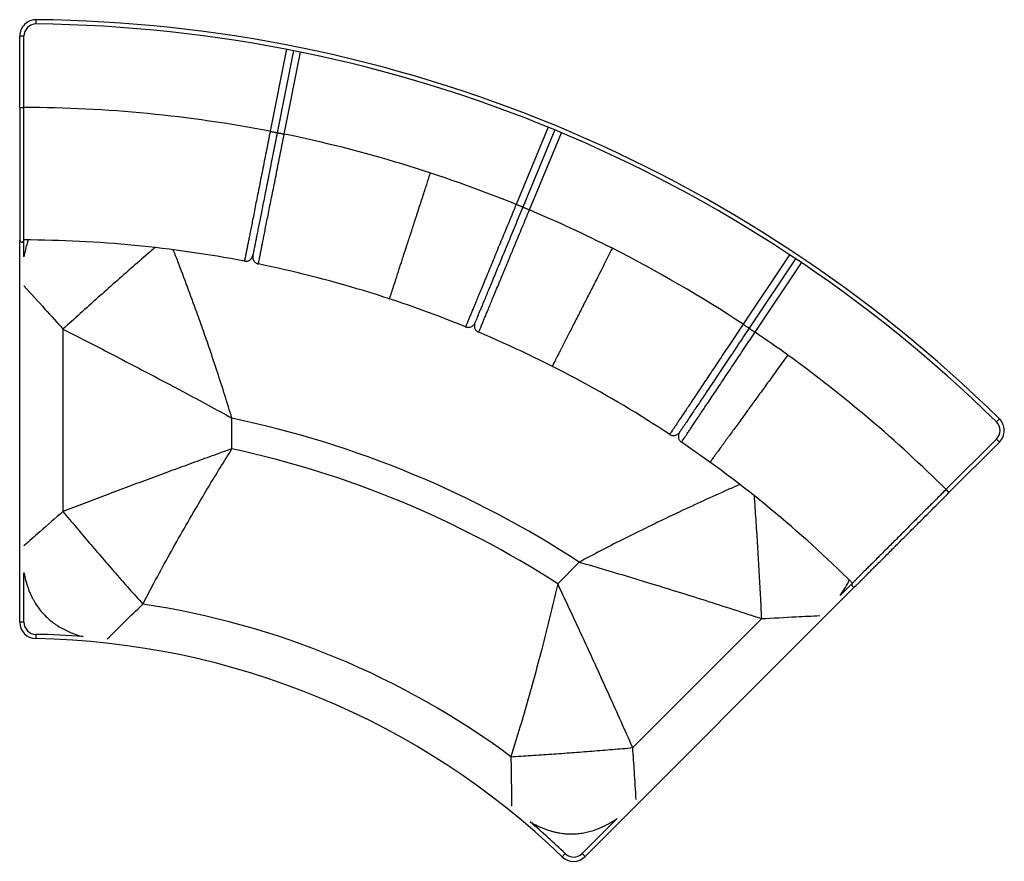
# Paper-space layout '_Top' of a CAD drawing. Header units: millimetres. Extents: x -93 to 1285, y -401 to 777.
import ezdxf

# ---------------------------------------------------------------- set-up
doc = ezdxf.new("R2010")
doc.units = ezdxf.units.MM

psp = doc.layouts.new('_Top')

# ---------------------------------------------------------------- linework, layer by layer
at = {"color": 7, "linetype": 'Continuous', "lineweight": 25}
for p, q in [((-69.8, 770.6), (-69.8, 776.6)), ((-87, 753.6), (-93, 753.6)), ((-93, 653.7), (-93, 753.6)), ((-87, 653.7), (-87, 753.6)), ((280.5, 735.2), (257.6, 620.4)), ((290.3, 733.3), (267.5, 618.5)), ((277.3, 616.5), (300.1, 731.3)), ((-93, 653.7), (-87, 653.7)), ((646.7, 626.1), (601.9, 518)), ((656, 622.3), (611.2, 514.2)), ((620.4, 510.4), (665.2, 618.5)), ((-93, -66.5), (-93, 468.3)), ((-87, 468.1), (-87, 468.4)), ((-87, 445.1), (-87, 468.4)), ((984.6, 447.7), (919.6, 350.5)), ((993, 442.2), (927.9, 344.9)), ((221.6, 438.8), (221.6, 438.8)), ((241.1, 434.9), (241.1, 434.9)), ((936.3, 339.3), (1001.3, 436.6)), ((531.1, 346.9), (531.1, 346.9)), ((-32.4, 343.6), (-32.4, 88.3)), ((549.5, 339.3), (549.5, 339.3)), ((115.3, 267), (137.1, 255.4)), ((204.1, 176.3), (204.1, 219)), ((1274, 214), (1278.2, 218.3)), ((816.8, 196.4), (816.8, 196.4)), ((833.3, 185.4), (833.3, 185.4)), ((1274.1, 189.8), (1203.5, 119.2)), ((1278.4, 185.6), (1207.7, 114.9)), ((1274.1, 189.8), (1278.4, 185.6)), ((119.7, 145.6), (115.3, 143.9)), ((690.2, 17.6), (660, -12.6)), ((-87, -66.5), (-87, 2.8)), ((79.3, -41.2), (94.8, -11.8)), ((763.3, -4), (787, -11.2)), ((1072.5, -11.9), (1055.5, -28.9)), ((698.5, -394.3), (1076.6, -16.2)), ((-87, -66.5), (-93, -66.5)), ((765.1, -242), (945.6, -61.5)), ((-70.3, -83.5), (-70.4, -89.5)), ((700, -98.3), (698, -94)), ((604.3, -222.9), (594.5, -254.7)), ((743.2, -341.1), (694.3, -390.1)), ((670.4, -390.3), (666.3, -394.6)), ((694.3, -390.1), (698.5, -394.3))]:
    psp.add_line(p, q, dxfattribs=at)
for centre, radius, start, end in [((-70, 753.6), 23, 89.407, 180), ((-90, -1178.6), 1955.3, 45.593, 89.407), ((-70, 753.6), 17, 89.407, 180), ((-90, -1178.6), 1949.3, 45.593, 89.407), ((-90, -1178.6), 1832.3, 79.0627, 89.9063), ((-90, -1178.6), 1832.3, 67.8127, 78.4373), ((-90, -1178.6), 1832.3, 63.1876, 67.1873), ((-90, -1178.6), 1647, 79.0958, 89.8956), ((-90, -1178.6), 1832.3, 56.5627, 63.1876), ((-90, -1178.6), 1647, 67.8458, 78.4042), ((-90, -1178.6), 1647, 56.5957, 67.1542), ((-90, -1178.6), 1832.3, 54.1876, 55.9373), ((-90, -1178.6), 1832.3, 45.0937, 54.1876), ((-90, -1178.6), 1428.2, 56.8853, 78.1147), ((1262.1, 201.8), 17, 315, 45.593), ((1262.1, 201.8), 23, 315, 45.593), ((-90, -1178.6), 1647, 45.1044, 55.9042), ((-90, -1178.6), 1386.4, 57.2485, 77.7515), ((-90, -1178.6), 1149.9, 53.4644, 81.5356), ((-70, -66.5), 23, 180, 268.9697), ((-70, -66.5), 17, 180, 268.9697), ((-90, -1178.6), 1089.3, 46.0303, 88.9697), ((-90, -1178.6), 1095.3, 85.5029, 88.9697), ((-90, -1178.6), 1095.3, 46.0303, 49.4913), ((682.2, -378.1), 23, 226.0303, 315), ((682.2, -378.1), 17, 226.0303, 315)]:
    psp.add_arc(centre, radius, start, end, dxfattribs=at)
for points, knots in [([(-93, 653.7), (-93, 649.4), (-93, 640.6), (-93, 627.3), (-93, 613.6), (-93, 600.6), (-93, 588.6), (-93, 577.6), (-93, 567), (-93, 556.6), (-93, 546.7), (-93, 537.4), (-93, 528.6), (-93, 520.5), (-93, 513.1), (-93, 505.7), (-93, 498.6), (-93, 491.9), (-93, 486.2), (-93, 481.4), (-93, 477.4), (-93, 474.3), (-93, 471.9), (-93, 470.2), (-93, 469.2), (-93, 468.6), (-93, 468.5), (-93, 468.5)], [0, 0, 0, 0, 0.042796, 0.087232, 0.13303, 0.179988, 0.218313, 0.256983, 0.295499, 0.333943, 0.372431, 0.411097, 0.449514, 0.48756, 0.525509, 0.563609, 0.611778, 0.660331, 0.708486, 0.755757, 0.801584, 0.845348, 0.886387, 0.924006, 0.952361, 0.983301, 1, 1, 1, 1]), ([(-87, 468.1), (-87, 468.2), (-87, 468.4), (-87, 469), (-87, 469.6), (-87, 470.3), (-87, 471), (-87, 471.7), (-87, 472.5), (-87, 473.3), (-87, 474.1), (-87, 475.8), (-87, 478.6), (-87, 483), (-87, 488), (-87, 493.5), (-87, 499.8), (-87, 506.9), (-87, 514.4), (-87, 522.1), (-87, 529.9), (-87, 538.4), (-87, 547.3), (-87, 556.7), (-87, 564.6), (-87, 570.8), (-87, 574.9), (-87, 579.1), (-87, 583.2), (-87, 587.2), (-87, 591.4), (-87, 596), (-87, 601.5), (-87, 608), (-87, 615.5), (-87, 623.9), (-87, 633.2), (-87, 643.2), (-87, 650.1), (-87, 653.7)], [0, 0, 0, 0, 0.02522, 0.04715, 0.065798, 0.082577, 0.098334, 0.112771, 0.127772, 0.140736, 0.15363, 0.166717, 0.214686, 0.263717, 0.30832, 0.352762, 0.397208, 0.441041, 0.484464, 0.520585, 0.556824, 0.593401, 0.630091, 0.666605, 0.703054, 0.718446, 0.733513, 0.74826, 0.762689, 0.776803, 0.790547, 0.806041, 0.82487, 0.846941, 0.872133, 0.900288, 0.931194, 0.964563, 1, 1, 1, 1]), ([(257.6, 620.4), (256.8, 616.1), (255.1, 607.5), (252.5, 594.6), (250, 581.7), (247.4, 568.9), (244.9, 556.2), (242.4, 543.8), (240, 531.8), (237.7, 520.2), (235.6, 509.3), (233.5, 499), (231.7, 489.6), (230, 481.1), (228.5, 473.5), (227.2, 466.9), (226, 461), (224.9, 455.4), (223.8, 450.2), (222.9, 445.6), (222.3, 442.6), (221.9, 440.6), (221.7, 439.4), (221.6, 438.7), (221.6, 438.8), (221.6, 438.8)], [0, 0, 0, 0, 0.043237, 0.086595, 0.130182, 0.173989, 0.217973, 0.262113, 0.306398, 0.35083, 0.395353, 0.439928, 0.484479, 0.528919, 0.573166, 0.617168, 0.6609, 0.704378, 0.762061, 0.819569, 0.877044, 0.911621, 0.946357, 0.981373, 1, 1, 1, 1]), ([(267.5, 618.5), (266.5, 613.9), (264.7, 604.6), (261.9, 590.7), (259.2, 577), (256.5, 563.5), (253.9, 550.2), (251.4, 537.6), (249, 525.8), (246.9, 514.9), (244.8, 504.7), (243, 495.4), (241.3, 486.8), (239.7, 479), (238.3, 472.1), (237.2, 466.2), (236.1, 461.1), (235.3, 456.7), (234.6, 453.4), (234.1, 450.8), (233.7, 449), (233.5, 447.8), (233.5, 447.5), (233.4, 447.5)], [0, 0, 0, 0, 0.0522139, 0.1044172, 0.1566615, 0.2089072, 0.2611429, 0.3133618, 0.3626086, 0.4118518, 0.4610888, 0.5103242, 0.5595616, 0.6117929, 0.664028, 0.7162508, 0.7684581, 0.8206815, 0.8729175, 0.913965, 0.9550009, 0.9960226, 1, 1, 1, 1]), ([(241.1, 434.9), (241.1, 434.9), (241.1, 434.8), (241.2, 435.5), (241.4, 436.7), (241.8, 438.7), (242.4, 441.8), (243.4, 446.3), (244.4, 451.5), (245.5, 457.2), (246.7, 463), (248, 469.6), (249.5, 477.2), (251.2, 485.7), (253.1, 495.1), (255.1, 505.4), (257.3, 516.3), (259.6, 527.9), (262, 539.9), (264.5, 552.3), (267, 565), (269.5, 577.8), (272.1, 590.7), (274.7, 603.6), (276.4, 612.2), (277.3, 616.5)], [0, 0, 0, 0, 0.018931, 0.053937, 0.088665, 0.123226, 0.180687, 0.238173, 0.295841, 0.339307, 0.383024, 0.427013, 0.471246, 0.515672, 0.560209, 0.60477, 0.649279, 0.693697, 0.737969, 0.782095, 0.826065, 0.869859, 0.913432, 0.956776, 1, 1, 1, 1]), ([(424.6, 386), (424.6, 386), (424.6, 385.9), (424.7, 386.2), (424.9, 386.7), (425.2, 387.6), (425.5, 388.6), (425.9, 389.7), (426.3, 391), (426.7, 392.4), (427.2, 394), (427.8, 395.8), (428.5, 397.8), (429.2, 400), (430.2, 403), (431.5, 407.1), (433.3, 412.6), (435.4, 419), (437.5, 425.6), (439.7, 432.2), (441.8, 438.7), (444.3, 446.5), (446.4, 452.8), (447.8, 457.1), (448.2, 458.3), (448.5, 459.5), (448.9, 460.8), (449.3, 462), (449.8, 463.2), (450.3, 465.1), (451.2, 467.8), (452.5, 471.6), (454, 476.2), (455.4, 480.7), (456.8, 484.9), (458, 488.6), (459.3, 492.7), (460.7, 497.1), (462.3, 501.7), (463.8, 506.6), (466, 513.3), (468.7, 521.4), (471.7, 530.8), (474.6, 539.6), (477.2, 547.7), (479.6, 555.1), (481.2, 559.9), (481.9, 562.2)], [0, 0, 0, 0, 0.001437, 0.031052, 0.058617, 0.083873, 0.11016, 0.130972, 0.152588, 0.174891, 0.19777, 0.221118, 0.244836, 0.268832, 0.293018, 0.335636, 0.379161, 0.423053, 0.466881, 0.499707, 0.532785, 0.5663, 0.61142, 0.61653, 0.621644, 0.626762, 0.631884, 0.637006, 0.64213, 0.647254, 0.659602, 0.674742, 0.692676, 0.713417, 0.72654, 0.740594, 0.755597, 0.771537, 0.788372, 0.806046, 0.824485, 0.859591, 0.892309, 0.922673, 0.950717, 0.976477, 1, 1, 1, 1]), ([(601.9, 518), (600.3, 514), (596.9, 505.9), (591.9, 493.7), (586.8, 481.5), (581.8, 469.5), (576.9, 457.6), (572.1, 445.9), (567.4, 434.5), (562.9, 423.6), (558.6, 413.3), (554.6, 403.7), (550.9, 394.8), (547.6, 386.8), (544.7, 379.7), (542.1, 373.4), (539.8, 367.9), (537.6, 362.6), (535.6, 357.7), (533.8, 353.4), (532.6, 350.5), (531.8, 348.6), (531.4, 347.5), (531.1, 346.9), (531.1, 346.9), (531.1, 346.9)], [0, 0, 0, 0, 0.043236, 0.086599, 0.130165, 0.173935, 0.217892, 0.262023, 0.306286, 0.350684, 0.395197, 0.439765, 0.484309, 0.528738, 0.57296, 0.616923, 0.660615, 0.704103, 0.761799, 0.819268, 0.876692, 0.911253, 0.945995, 0.981014, 1, 1, 1, 1]), ([(611.2, 514.2), (609.4, 509.9), (605.8, 501.1), (600.3, 488.1), (595, 475.1), (589.7, 462.4), (584.5, 449.9), (579.6, 438.1), (575, 427), (570.8, 416.6), (566.8, 407), (563.1, 398.2), (559.8, 390.1), (556.8, 382.8), (554.1, 376.3), (551.7, 370.7), (549.7, 365.9), (548.1, 361.9), (546.8, 358.7), (545.8, 356.3), (545, 354.5), (544.5, 353.3), (544.4, 353), (544.3, 352.9)], [0, 0, 0, 0, 0.051478, 0.102949, 0.154426, 0.205894, 0.257375, 0.308843, 0.35736, 0.405895, 0.454425, 0.502962, 0.551505, 0.602944, 0.654397, 0.705885, 0.757359, 0.808839, 0.860309, 0.900736, 0.94117, 0.981615, 1, 1, 1, 1]), ([(549.5, 339.3), (549.5, 339.3), (549.5, 339.3), (549.7, 339.9), (550.2, 341), (551, 342.9), (552.2, 345.8), (554, 350.1), (556, 355), (558.2, 360.3), (560.5, 365.8), (563.1, 372), (566, 379.2), (569.3, 387.2), (573, 396), (577, 405.7), (581.3, 416), (585.8, 426.9), (590.5, 438.2), (595.3, 449.9), (600.3, 461.8), (605.3, 473.9), (610.3, 486), (615.4, 498.2), (618.7, 506.3), (620.4, 510.4)], [0, 0, 0, 0, 0.01915, 0.054163, 0.0889, 0.123456, 0.180871, 0.238333, 0.295999, 0.33948, 0.383208, 0.427151, 0.471335, 0.51577, 0.56031, 0.604863, 0.649372, 0.693762, 0.738018, 0.782142, 0.826093, 0.869855, 0.913415, 0.956771, 1, 1, 1, 1]), ([(-93, 468.4), (-92.9, 467.9), (-92.8, 467), (-92, 466.1), (-91.2, 465.6), (-90.6, 465.5), (-90.1, 465.4), (-89.3, 465.4), (-88.4, 465.8), (-87.6, 466.5), (-87.2, 467.3), (-87.1, 467.8), (-87, 468)], [0, 0, 0, 0, 0.188418, 0.338154, 0.449745, 0.492367, 0.527246, 0.602942, 0.706003, 0.83793, 0.915276, 1, 1, 1, 1]), ([(-81, 468.3), (-81.6, 466.7), (-83, 462.8), (-84.7, 456.3), (-86.1, 450.1), (-86.8, 446.3), (-87, 444.9)], [0, 0, 0, 0, 0.210429, 0.513084, 0.825589, 1, 1, 1, 1]), ([(96.4, 457.8), (94.2, 455.9), (83.8, 447), (65.2, 430.7), (40.6, 409.1), (16.1, 387.3), (-8.3, 365.4), (-24.4, 350.9), (-32.4, 343.6)], [0, 0, 0, 0, 0.0495854, 0.2396679, 0.4297514, 0.6198348, 0.8099174, 1, 1, 1, 1]), ([(736.5, 456.7), (734.6, 453), (730.8, 445.6), (725, 434.2), (719.1, 422.5), (713.6, 411.7), (708.6, 401.9), (704.1, 393.1), (700.6, 386.2), (698, 381.2), (696.3, 377.9), (694.7, 374.6), (693, 371.4), (691.4, 368.3), (688.9, 363.3), (685.5, 356.6), (681.2, 348.2), (677.1, 340.1), (673.8, 333.6), (671.1, 328.4), (669, 324.3), (667.1, 320.4), (665.2, 316.7), (663.4, 313.2), (661.7, 310), (659.9, 306.4), (658, 302.7), (656.3, 299.2), (654.8, 296.4), (653.8, 294.5), (653.2, 293.2), (652.8, 292.4), (652.5, 291.7), (652.4, 291.7), (652.4, 291.6)], [0, 0, 0, 0, 0.040556, 0.082615, 0.125929, 0.170314, 0.20411, 0.238289, 0.272461, 0.285852, 0.299231, 0.312604, 0.325975, 0.339349, 0.352732, 0.390339, 0.429884, 0.470953, 0.513734, 0.539097, 0.565217, 0.592181, 0.619995, 0.648511, 0.677546, 0.70698, 0.753784, 0.800107, 0.845151, 0.887975, 0.91476, 0.940544, 0.968855, 1, 1, 1, 1]), ([(154.8, 367.3), (150.5, 379.1), (141.9, 402.8), (130.9, 431.9), (124.2, 449.1), (122, 454.5)], [0, 0, 0, 0, 0.4038, 0.810262, 1, 1, 1, 1]), ([(221.6, 438.7), (222.4, 438.6), (224, 438.4), (226.3, 438.8), (228.3, 439.7), (230, 440.9), (231.3, 442.4), (232.3, 444), (233, 445.8), (233.3, 446.9), (233.4, 447.5)], [0, 0, 0, 0, 0.094063, 0.189433, 0.291358, 0.403724, 0.529239, 0.669728, 0.826361, 1, 1, 1, 1]), ([(233.4, 447.2), (233.3, 446.6), (233.1, 445.5), (233.1, 443.7), (233.4, 441.9), (234.1, 440), (235.2, 438.3), (236.8, 436.7), (238.7, 435.5), (240.3, 435), (241.1, 434.8)], [0, 0, 0, 0, 0.162259, 0.310478, 0.445765, 0.569593, 0.683862, 0.791236, 0.895286, 1, 1, 1, 1]), ([(-87, 404.1), (-77.2, 393.3), (-58.8, 373.3), (-40.8, 353), (-32.4, 343.6)], [0, 0, 0, 0, 0.53596, 1, 1, 1, 1]), ([(173, 315.5), (170, 324.1), (164.1, 341.4), (157.9, 358.7), (154.8, 367.3)], [0, 0, 0, 0, 0.499039, 1, 1, 1, 1]), ([(531.1, 346.8), (531.8, 346.6), (533.4, 346.1), (535.7, 346.1), (537.8, 346.5), (539.7, 347.3), (541.3, 348.5), (542.6, 349.8), (543.6, 351.3), (544.1, 352.3), (544.3, 352.8)], [0, 0, 0, 0, 0.106704, 0.212386, 0.320833, 0.435507, 0.559044, 0.693356, 0.83996, 1, 1, 1, 1]), ([(544.3, 352.8), (544.1, 352.3), (543.7, 351.3), (543.4, 349.5), (543.4, 347.6), (543.7, 345.7), (544.4, 343.7), (545.6, 341.9), (547.3, 340.3), (548.7, 339.6), (549.4, 339.2)], [0, 0, 0, 0, 0.159615, 0.305944, 0.440112, 0.563559, 0.678329, 0.787057, 0.89297, 1, 1, 1, 1]), ([(919.6, 350.5), (917.2, 346.8), (912.3, 339.5), (905, 328.5), (897.7, 317.6), (890.4, 306.7), (883.3, 296), (876.3, 285.5), (869.4, 275.3), (862.9, 265.5), (856.7, 256.2), (850.9, 247.5), (845.6, 239.5), (840.8, 232.3), (836.5, 225.9), (832.7, 220.2), (829.4, 215.3), (826.2, 210.5), (823.3, 206.1), (820.7, 202.2), (818.9, 199.6), (817.8, 197.9), (817.1, 197), (816.8, 196.4), (816.8, 196.4), (816.8, 196.4)], [0, 0, 0, 0, 0.043227, 0.086575, 0.130151, 0.173948, 0.217922, 0.262053, 0.306326, 0.350745, 0.395264, 0.43983, 0.484368, 0.528798, 0.573045, 0.617032, 0.660727, 0.704205, 0.76189, 0.819368, 0.876839, 0.911403, 0.946134, 0.981143, 1, 1, 1, 1]), ([(927.9, 344.9), (925.3, 341), (920.1, 333.1), (912.2, 321.4), (904.5, 309.7), (896.8, 298.2), (889.3, 287), (882.2, 276.4), (875.5, 266.4), (869.3, 257.1), (863.5, 248.4), (858.2, 240.5), (853.3, 233.2), (848.9, 226.7), (845, 220.8), (841.7, 215.8), (838.8, 211.4), (836.3, 207.8), (834.4, 204.9), (833, 202.8), (831.9, 201.2), (831.2, 200.1), (831, 199.8), (830.9, 199.7)], [0, 0, 0, 0, 0.051487, 0.102963, 0.154472, 0.205985, 0.2575, 0.308993, 0.357536, 0.406102, 0.454657, 0.5032, 0.551749, 0.603258, 0.654755, 0.706237, 0.757739, 0.809228, 0.860727, 0.901208, 0.941672, 0.982122, 1, 1, 1, 1]), ([(-32.4, 343.6), (-20.2, 337.3), (4.4, 324.9), (41.4, 305.8), (78.4, 286.5), (103, 273.5), (115.3, 267)], [0, 0, 0, 0, 0.2489793, 0.499407, 0.7512938, 1, 1, 1, 1]), ([(833.3, 185.4), (833.3, 185.4), (833.3, 185.3), (833.7, 185.9), (834.3, 186.9), (835.5, 188.6), (837.2, 191.2), (839.8, 195.1), (842.7, 199.5), (845.9, 204.2), (849.2, 209.2), (853, 214.8), (857.3, 221.3), (862.1, 228.5), (867.5, 236.4), (873.3, 245.1), (879.5, 254.4), (886, 264.2), (892.8, 274.4), (899.9, 284.9), (907.1, 295.6), (914.3, 306.5), (921.6, 317.4), (928.9, 328.4), (933.8, 335.7), (936.3, 339.3)], [0, 0, 0, 0, 0.018915, 0.053921, 0.08865, 0.123213, 0.180685, 0.238154, 0.295835, 0.339317, 0.383015, 0.427, 0.471242, 0.515668, 0.560198, 0.604763, 0.649289, 0.693693, 0.737959, 0.782096, 0.82607, 0.869858, 0.913427, 0.956774, 1, 1, 1, 1]), ([(204.1, 219), (200.8, 229.7), (194.2, 251.2), (183.8, 283.4), (176.6, 304.7), (173, 315.5)], [0, 0, 0, 0, 0.3317255, 0.6650732, 1, 1, 1, 1]), ([(982.1, 307.3), (979.7, 304), (974.8, 297.2), (967.3, 286.8), (959.6, 276.3), (952.5, 266.4), (946, 257.5), (940.2, 249.5), (935.6, 243.3), (932.3, 238.7), (930.1, 235.7), (928, 232.8), (925.9, 229.9), (923.8, 227), (920.5, 222.5), (916.1, 216.3), (910.6, 208.8), (905.2, 201.4), (900.9, 195.5), (897.5, 190.8), (894.8, 187.1), (892.2, 183.6), (889.8, 180.2), (887.5, 177), (885.4, 174.1), (883, 170.8), (880.6, 167.5), (878.2, 164.3), (876.4, 161.7), (875.1, 160), (874.3, 158.8), (873.7, 158.1), (873.3, 157.5), (873.3, 157.4), (873.2, 157.4)], [0, 0, 0, 0, 0.040556, 0.082614, 0.125927, 0.170312, 0.204107, 0.238286, 0.272457, 0.285848, 0.299227, 0.312599, 0.32597, 0.339344, 0.352727, 0.390331, 0.429874, 0.470941, 0.513721, 0.539084, 0.565204, 0.592168, 0.619984, 0.648501, 0.677537, 0.706973, 0.753743, 0.800045, 0.845084, 0.887915, 0.91471, 0.940504, 0.968829, 1, 1, 1, 1]), ([(137.1, 255.4), (148.3, 249.4), (170.7, 237.3), (193, 225.1), (204.1, 219)], [0, 0, 0, 0, 0.498889, 1, 1, 1, 1]), ([(816.7, 196.3), (817.4, 196), (818.8, 195.2), (821.1, 194.7), (823.3, 194.7), (825.3, 195.1), (827.1, 195.9), (828.6, 197), (829.9, 198.3), (830.6, 199.2), (830.9, 199.7)], [0, 0, 0, 0, 0.106831, 0.212567, 0.321169, 0.435885, 0.559355, 0.693627, 0.840134, 1, 1, 1, 1]), ([(830.8, 199.6), (830.5, 199.1), (830, 198.2), (829.3, 196.5), (828.9, 194.7), (828.9, 192.7), (829.2, 190.7), (830.1, 188.7), (831.4, 186.8), (832.6, 185.8), (833.3, 185.3)], [0, 0, 0, 0, 0.15388, 0.296055, 0.427768, 0.550607, 0.66648, 0.777892, 0.887979, 1, 1, 1, 1]), ([(204.1, 176.3), (194.9, 172.9), (176.2, 166.2), (148, 156), (129.2, 149), (119.7, 145.6)], [0, 0, 0, 0, 0.329251, 0.662584, 1, 1, 1, 1]), ([(155.2, 95.6), (160.5, 104.6), (171.1, 122.6), (187.5, 149.5), (198.6, 167.3), (204.1, 176.3)], [0, 0, 0, 0, 0.33227, 0.665611, 1, 1, 1, 1]), ([(115.3, 143.9), (105.3, 140.2), (85.5, 132.9), (55.9, 121.9), (26.5, 110.8), (-3, 99.6), (-22.5, 92.1), (-32.4, 88.3)], [0, 0, 0, 0, 0.200776, 0.400287, 0.599296, 0.797962, 1, 1, 1, 1]), ([(914.8, 126.1), (909.4, 123.8), (892.5, 116.4), (864.2, 103.6), (841.4, 93), (830, 87.6)], [0, 0, 0, 0, 0.1897044, 0.596184, 1, 1, 1, 1]), ([(945.6, -61.5), (945.1, -50.7), (944, -29), (942.2, 3.7), (940.3, 36.4), (938.2, 69.1), (936.5, 93.8), (935.5, 107.5), (935.3, 110.3)], [0, 0, 0, 0, 0.1900269, 0.3800538, 0.5700815, 0.7601093, 0.9501361, 1, 1, 1, 1]), ([(1203.5, 119.2), (1201.3, 116.9), (1197, 112.6), (1190.8, 106.5), (1185.1, 100.8), (1180.1, 95.7), (1175.6, 91.3), (1171.8, 87.5), (1167, 82.7), (1161, 76.6), (1153.5, 69.2), (1146.2, 61.9), (1139.1, 54.8), (1132.3, 48), (1125.7, 41.4), (1119.5, 35.2), (1113.7, 29.3), (1107.9, 23.6), (1102.4, 18), (1097, 12.7), (1092.3, 8), (1088.1, 3.8), (1085.2, 0.8), (1083.2, -1.2), (1082, -2.4), (1080.8, -3.5), (1079.8, -4.5), (1078.8, -5.5), (1078, -6.4), (1077.1, -7.2), (1076.3, -8), (1075.5, -8.8), (1074.7, -9.7), (1074, -10.4), (1073.4, -11), (1072.9, -11.4), (1072.5, -11.9), (1072.4, -12), (1072.3, -12.1)], [0, 0, 0, 0, 0.031224, 0.060312, 0.086945, 0.110889, 0.131968, 0.150048, 0.165432, 0.201031, 0.237574, 0.274421, 0.311128, 0.347747, 0.384442, 0.421332, 0.457914, 0.494219, 0.537726, 0.581519, 0.625887, 0.670508, 0.715266, 0.733121, 0.750742, 0.76792, 0.784632, 0.800859, 0.816585, 0.833521, 0.84972, 0.868469, 0.889419, 0.912096, 0.930726, 0.9506, 0.973691, 1, 1, 1, 1]), ([(1076.8, -16), (1076.8, -16), (1076.8, -16), (1077.3, -15.6), (1078, -14.8), (1079.2, -13.6), (1080.9, -11.9), (1083.1, -9.7), (1085.9, -6.9), (1089.3, -3.5), (1093.3, 0.5), (1098, 5.2), (1103.1, 10.3), (1108.3, 15.5), (1113.5, 20.7), (1119.3, 26.5), (1125.5, 32.7), (1132.1, 39.3), (1139.1, 46.3), (1146.4, 53.6), (1153.9, 61.1), (1161.7, 68.9), (1170.2, 77.4), (1179.4, 86.5), (1189, 96.2), (1198.5, 105.7), (1204.7, 111.9), (1207.7, 114.9)], [0, 0, 0, 0, 0.0163212, 0.0472732, 0.0756387, 0.1132729, 0.1543274, 0.198108, 0.2439525, 0.2912419, 0.3394151, 0.3879875, 0.4361741, 0.4742891, 0.5122525, 0.5503135, 0.5887451, 0.6274258, 0.6659292, 0.7043878, 0.7429181, 0.7816032, 0.8199432, 0.8669184, 0.9127344, 0.957188, 1, 1, 1, 1]), ([(1203.5, 119.2), (1203.5, 119.1), (1203.6, 119.1), (1204.1, 118.6), (1204.8, 117.9), (1205.6, 117.1), (1206.5, 116.2), (1207.2, 115.5), (1207.6, 115), (1207.7, 115), (1207.7, 114.9)], [0, 0, 0, 0, 0.110524, 0.237592, 0.36466, 0.491728, 0.618796, 0.745864, 0.872932, 1, 1, 1, 1]), ([(-32.4, 88.3), (-43.2, 78.9), (-61.5, 63.1), (-79.6, 46.9), (-87, 40.3)], [0, 0, 0, 0, 0.590971, 1, 1, 1, 1]), ([(-32.4, 88.3), (-26.3, 81), (-14.1, 66.5), (4.3, 44.8), (22.9, 23.1), (41.6, 1.5), (60.4, -19.9), (73, -34.1), (79.3, -41.2)], [0, 0, 0, 0, 0.1666665, 0.3333331, 0.5, 0.6666669, 0.8333335, 1, 1, 1, 1]), ([(94.8, -11.8), (101.3, 0.1), (114.2, 24.1), (134.4, 59.9), (148.2, 83.7), (155.2, 95.6)], [0, 0, 0, 0, 0.3317859, 0.6651346, 1, 1, 1, 1]), ([(830, 87.6), (821.7, 83.7), (805.2, 75.9), (788.7, 67.9), (780.5, 63.8)], [0, 0, 0, 0, 0.500961, 1, 1, 1, 1]), ([(780.5, 63.8), (770.3, 58.8), (750.1, 48.8), (720, 33.4), (700.1, 22.9), (690.2, 17.6)], [0, 0, 0, 0, 0.33491, 0.668258, 1, 1, 1, 1]), ([(690.2, 17.6), (702.5, 14.1), (726.9, 6.9), (751.2, -0.4), (763.3, -4)], [0, 0, 0, 0, 0.501131, 1, 1, 1, 1]), ([(-87, 3.2), (-86.8, 2.1), (-86.1, -2.8), (-84.3, -9.2), (-82.2, -16.2), (-80.5, -21), (-78.6, -25.6), (-76.6, -30.1), (-73.9, -35.4), (-70.3, -41.4), (-65.8, -47.9), (-60.8, -54), (-55.3, -59.6), (-49.3, -64.8), (-42.9, -69.6), (-36, -73.9), (-28.6, -77.9), (-21.2, -81.2), (-13.7, -83.9), (-8.5, -85.7), (-5.5, -86.4), (-5.1, -86.6)], [0, 0, 0, 0, 0.025702, 0.114978, 0.155194, 0.194695, 0.233547, 0.271822, 0.309592, 0.37162, 0.432829, 0.493603, 0.554316, 0.615401, 0.677244, 0.740221, 0.804685, 0.870966, 0.929438, 0.98977, 1, 1, 1, 1]), ([(660, -12.6), (657.7, -22.8), (652.9, -43.3), (645.4, -73.8), (640.2, -94.1), (637.6, -104.2)], [0, 0, 0, 0, 0.334389, 0.66773, 1, 1, 1, 1]), ([(698, -94), (693.8, -84.8), (685.3, -66.6), (672.7, -39.5), (664.2, -21.5), (660, -12.6)], [0, 0, 0, 0, 0.3373774, 0.6707101, 1, 1, 1, 1]), ([(787, -11.2), (800.2, -15.3), (826.7, -23.4), (866.4, -35.9), (906.1, -48.6), (932.4, -57.2), (945.6, -61.5)], [0, 0, 0, 0, 0.248173, 0.497228, 0.749379, 1, 1, 1, 1]), ([(1055.5, -28.9), (1056.8, -27.1), (1060.6, -21.8), (1064.8, -14.7), (1067.5, -9.3), (1068.2, -7.8)], [0, 0, 0, 0, 0.2707605, 0.7966739, 1, 1, 1, 1]), ([(1072.2, -12.1), (1072.1, -12.4), (1071.8, -12.8), (1071.6, -13.7), (1071.6, -14.7), (1072, -15.6), (1072.5, -16.2), (1072.9, -16.5), (1073.4, -16.8), (1074.3, -17), (1075.6, -16.9), (1076.3, -16.4), (1076.7, -16.1)], [0, 0, 0, 0, 0.084699, 0.162031, 0.293957, 0.397044, 0.472772, 0.507664, 0.5503, 0.661905, 0.811629, 1, 1, 1, 1]), ([(1072.4, -11.9), (1072.4, -12), (1072.1, -12.3), (1072.1, -12.3), (1072.1, -12.3)], [0, 0, 0, 0, 0.2946271, 1, 1, 1, 1]), ([(29.6, -89.9), (37.3, -82.3), (53.7, -65.9), (70.4, -49.8), (79.3, -41.2)], [0, 0, 0, 0, 0.468465, 1, 1, 1, 1]), ([(945.6, -61.5), (961.6, -60.6), (988.7, -59), (1015.9, -57.8), (1027, -57.3)], [0, 0, 0, 0, 0.590569, 1, 1, 1, 1]), ([(637.6, -104.2), (634.1, -117.6), (627.1, -144.2), (616, -183.8), (608.2, -209.9), (604.3, -222.9)], [0, 0, 0, 0, 0.334865, 0.668214, 1, 1, 1, 1]), ([(765.1, -242), (759.6, -229.8), (748.9, -205.7), (732.6, -169.7), (716.4, -134), (705.5, -110.2), (700, -98.3)], [0, 0, 0, 0, 0.255411, 0.505682, 0.750813, 1, 1, 1, 1]), ([(594.5, -254.7), (604, -254.1), (622.9, -252.9), (651.4, -251), (679.9, -249), (708.3, -246.8), (736.8, -244.5), (755.6, -242.9), (765.1, -242)], [0, 0, 0, 0, 0.166667, 0.333333, 0.5, 0.666667, 0.833333, 1, 1, 1, 1]), ([(769.7, -314.6), (769, -301.6), (767.6, -277.4), (765.9, -253.3), (765.1, -242)], [0, 0, 0, 0, 0.5356977, 1, 1, 1, 1]), ([(594.5, -254.7), (594.8, -268.4), (595.2, -291.5), (595.2, -314.7), (595.2, -324.1)], [0, 0, 0, 0, 0.591413, 1, 1, 1, 1]), ([(621.4, -345.9), (623.2, -346.9), (628.2, -349.8), (635.2, -353), (641.9, -355.7), (646.7, -357.4), (651.5, -358.8), (656.3, -360.1), (662.1, -361.3), (669, -362.3), (676.9, -362.8), (684.8, -362.7), (692.6, -361.9), (700.4, -360.5), (708.1, -358.5), (715.9, -355.9), (723.5, -352.6), (730.8, -348.9), (737.4, -345), (741.4, -342.3), (743.3, -341)], [0, 0, 0, 0, 0.047441, 0.135585, 0.175627, 0.214966, 0.253672, 0.291817, 0.329476, 0.391367, 0.452505, 0.513285, 0.57358, 0.634316, 0.695868, 0.758601, 0.822857, 0.888955, 0.947738, 1, 1, 1, 1])]:
    psp.add_open_spline(points, degree=3, knots=knots, dxfattribs=at)
for points in [[(257.6, 620.4), (258.3, 620.3), (259.6, 620), (261.4, 619.7), (263.1, 619.3), (264.6, 619), (265.9, 618.8), (266.8, 618.6), (267.3, 618.5), (267.4, 618.5), (267.5, 618.5)], [(267.5, 618.5), (267.5, 618.5), (267.6, 618.5), (268.1, 618.3), (269.1, 618.2), (270.3, 617.9), (271.8, 617.6), (273.5, 617.3), (275.3, 616.9), (276.6, 616.7), (277.3, 616.5)], [(611.2, 514.2), (611.1, 514.2), (611.1, 514.3), (610.5, 514.5), (609.7, 514.8), (608.5, 515.3), (607.1, 515.9), (605.5, 516.6), (603.7, 517.3), (602.5, 517.8), (601.9, 518)], [(620.4, 510.4), (619.8, 510.6), (618.6, 511.1), (616.9, 511.9), (615.2, 512.5), (613.8, 513.1), (612.7, 513.6), (611.8, 513.9), (611.3, 514.2), (611.2, 514.2), (611.2, 514.2)], [(919.6, 350.5), (920.2, 350.1), (921.3, 349.4), (922.8, 348.3), (924.3, 347.3), (925.5, 346.5), (926.6, 345.8), (927.4, 345.3), (927.9, 345), (927.9, 344.9), (927.9, 344.9)], [(927.9, 344.9), (928, 344.9), (928, 344.8), (928.5, 344.5), (929.3, 344), (930.3, 343.3), (931.6, 342.4), (933.1, 341.5), (934.6, 340.4), (935.7, 339.7), (936.3, 339.3)]]:
    psp.add_open_spline(points, degree=3, dxfattribs=at)

doc.saveas('drawing.dxf')
